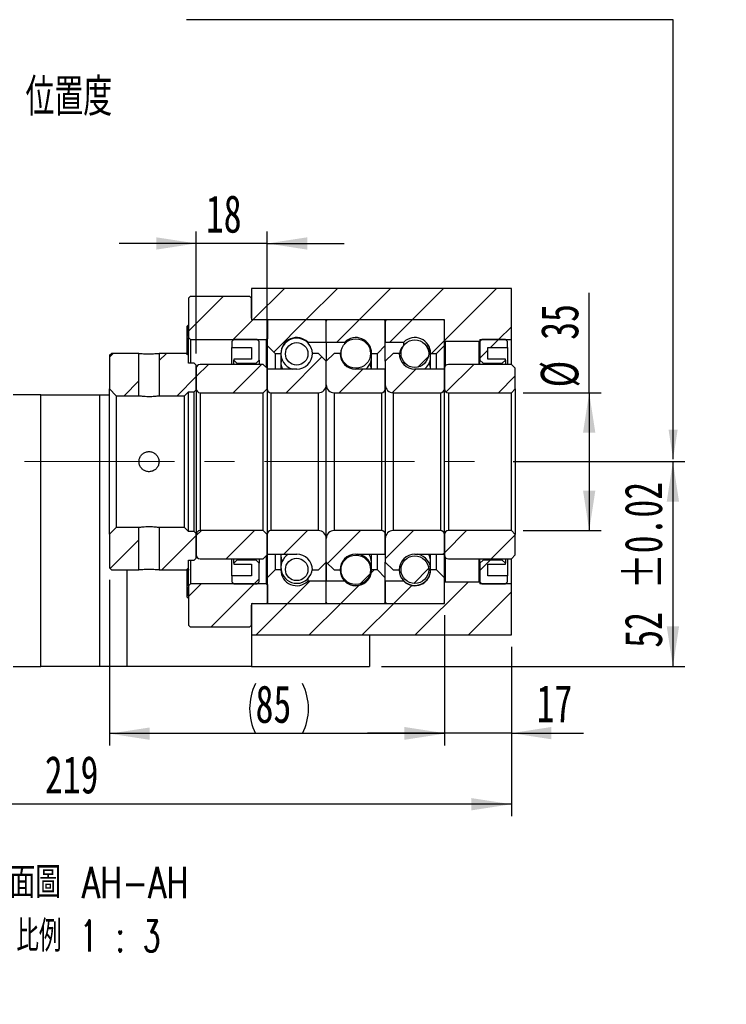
# Paper-space layout 'MBCK35-H' of a CAD drawing. Header units: millimetres. Extents: x 21 to 284, y 7 to 205.
# Tile 5 of 6: x 225 to 284, y 7 to 90. Entities that reach past the tile are written whole.
import ezdxf

# ---------------------------------------------------------------- set-up
doc = ezdxf.new("R2010")
doc.units = ezdxf.units.MM
doc.linetypes.add('CENTERX2', pattern=[20.32, 12.7, -2.54, 2.54, -2.54])
doc.layers.add('圖層0', color=7, linetype='Continuous')
doc.styles.add('SLDTEXTSTYLE0', font='TXT', dxfattribs={"width": 0.7})
doc.styles.add('SLDTEXTSTYLE1', font='TXT', dxfattribs={"width": 0.7, "bigfont": 'bigfont'})
doc.styles.add('SLDTEXTSTYLE4', font='TXT', dxfattribs={"width": 0.75, "bigfont": 'bigfont'})
doc.styles.add('SLDTEXTSTYLE5', font='TXT', dxfattribs={"width": 0.65625, "bigfont": 'bigfont'})
doc.dimstyles.new('SLDDIMSTYLE3', dxfattribs={"dimtxt": 3.389974, "dimasz": 2.5, "dimexe": 0, "dimexo": 0.0625, "dimgap": 0.847493, "dimtad": 1, "dimlfac": 3, "dimrnd": 1e-09, "dimzin": 12, "dimdsep": 46, "dimtxsty": 'SLDTEXTSTYLE0', "dimsah": 1, "dimcen": 0.09, "dimadec": 0, "dimazin": 3, "dimtfac": 1, "dimtofl": 0, "dimtmove": 0, "dimatfit": 3, "dimfxl": 1, "dimfrac": 2, "dimtolj": 1, "dimtzin": 12, "dimarcsym": 0})
doc.dimstyles.new('SLDDIMSTYLE5', dxfattribs={"dimtxt": 3.389974, "dimasz": 2.5, "dimexe": 0, "dimexo": 0.0625, "dimgap": 0.847493, "dimtad": 1, "dimlfac": 3, "dimrnd": 1e-09, "dimzin": 12, "dimdsep": 46, "dimtxsty": 'SLDTEXTSTYLE0', "dimsah": 1, "dimcen": 0.09, "dimadec": 0, "dimazin": 3, "dimtol": 1, "dimtp": 0.02, "dimtm": 0.02, "dimtfac": 1, "dimtofl": 0, "dimtmove": 0, "dimatfit": 3, "dimfxl": 1, "dimfrac": 2, "dimtolj": 1, "dimarcsym": 0})
doc.dimstyles.new('SLDDIMSTYLE6', dxfattribs={"dimtxt": 3.389974, "dimasz": 2.5, "dimexe": 0, "dimexo": 0.0625, "dimgap": 0.847493, "dimtad": 1, "dimlfac": 3, "dimrnd": 1e-09, "dimzin": 12, "dimdsep": 46, "dimtxsty": 'SLDTEXTSTYLE0', "dimsah": 1, "dimcen": 0.09, "dimadec": 0, "dimazin": 3, "dimtfac": 1, "dimtmove": 0, "dimatfit": 0, "dimfxl": 1, "dimfrac": 2, "dimtolj": 1, "dimtzin": 12, "dimarcsym": 0})

# ---------------------------------------------------------------- blocks, each defined once
blk = doc.blocks.new('_D_32')
at = {"layer": '圖層0', "color": 7}
for p, q in [((272.88, 58.649), (272.88, 67.099)), ((267.294, 58.649), (273.88, 58.649)), ((272.88, 58.649), (272.88, 46.982)), ((267.294, 46.982), (273.88, 46.982))]:
    blk.add_line(p, q, dxfattribs=at)
for points in [[(272.88, 58.649), (272.358, 55.259), (273.401, 55.259)], [(272.88, 46.982), (273.401, 50.372), (272.358, 50.372)]]:
    blk.add_solid(points, dxfattribs=at)
at = {"layer": '圖層0', "color": 7, "char_height": 3.175, "attachment_point": 1, "rotation": 90, "style": 'SLDTEXTSTYLE0'}
for s, insert in [('35', (268.787, 63.125)), ('%%c', (268.787, 59.103))]:
    blk.add_mtext(s, dxfattribs=dict(at, insert=insert))
blk = doc.blocks.new('_D_33')
at = {"layer": '圖層0', "color": 7}
for p, q in [((266.458, 52.815), (280.965, 52.815)), ((279.965, 52.815), (279.965, 35.482)), ((255.294, 35.482), (280.965, 35.482))]:
    blk.add_line(p, q, dxfattribs=at)
for points in [[(279.965, 52.815), (279.443, 49.425), (280.486, 49.425)], [(279.965, 35.482), (280.486, 38.872), (279.443, 38.872)]]:
    blk.add_solid(points, dxfattribs=at)
at = {"layer": '圖層0', "color": 7, "char_height": 3.175, "attachment_point": 1, "rotation": 90, "style": 'SLDTEXTSTYLE0'}
for s, insert in [('±0.02', (275.872, 42.031)), ('52', (275.872, 37.064))]:
    blk.add_mtext(s, dxfattribs=dict(at, insert=insert))
blk = doc.blocks.new('_D_34')
at = {"layer": '圖層0', "color": 7}
for p, q in [((260.627, 39.815), (260.627, 28.839)), ((266.294, 37.149), (266.294, 28.839)), ((260.627, 29.839), (254.108, 29.839)), ((266.294, 29.839), (260.627, 29.839)), ((266.294, 29.839), (272.402, 29.839))]:
    blk.add_line(p, q, dxfattribs=at)
for points in [[(260.627, 29.839), (257.238, 30.361), (257.238, 29.318)], [(266.294, 29.839), (269.684, 29.318), (269.684, 30.361)]]:
    blk.add_solid(points, dxfattribs=at)
at = {"layer": '圖層0', "color": 7, "insert": (268.427, 33.932), "char_height": 3.175, "attachment_point": 1, "style": 'SLDTEXTSTYLE0'}
blk.add_mtext('17', dxfattribs=at)
blk = doc.blocks.new('_D_35')
at = {"layer": '圖層0', "color": 7}
for p, q in [((232.294, 42.815), (232.294, 28.796)), ((260.627, 39.815), (260.627, 28.796)), ((260.627, 29.796), (232.294, 29.796))]:
    blk.add_line(p, q, dxfattribs=at)
for centre, start, end in [((248.88, 31.913), 153.43495, 206.56505), ((244.388, 31.913), 333.43495, 26.56505)]:
    blk.add_arc(centre, 4.733, start, end, dxfattribs=at)
for points in [[(232.294, 29.796), (235.684, 29.275), (235.684, 30.318)], [(260.627, 29.796), (257.238, 30.318), (257.238, 29.275)]]:
    blk.add_solid(points, dxfattribs=at)
at = {"layer": '圖層0', "color": 7, "insert": (244.647, 33.889), "char_height": 3.175, "attachment_point": 1, "style": 'SLDTEXTSTYLE0'}
blk.add_mtext('85', dxfattribs=at)
blk = doc.blocks.new('_D_36')
at = {"layer": '圖層0', "color": 7}
for p, q in [((266.294, 37.149), (266.294, 22.823)), ((266.294, 23.823), (193.294, 23.823))]:
    blk.add_line(p, q, dxfattribs=at)
for points in [[(193.294, 23.823), (196.684, 23.301), (196.684, 24.344)], [(266.294, 23.823), (262.904, 24.344), (262.904, 23.301)]]:
    blk.add_solid(points, dxfattribs=at)
at = {"layer": '圖層0', "color": 7, "insert": (226.813, 27.916), "char_height": 3.175, "attachment_point": 1, "style": 'SLDTEXTSTYLE0'}
blk.add_mtext('219', dxfattribs=at)
blk = doc.blocks.new('_D_39')
at = {"layer": '圖層0', "color": 7}
for p, q in [((239.627, 61.982), (239.627, 72.281)), ((245.627, 61.715), (245.627, 72.281)), ((239.627, 71.281), (233.108, 71.281)), ((245.627, 71.281), (239.627, 71.281)), ((245.627, 71.281), (252.147, 71.281))]:
    blk.add_line(p, q, dxfattribs=at)
for points in [[(239.627, 71.281), (236.238, 71.802), (236.238, 70.759)], [(245.627, 71.281), (249.017, 70.759), (249.017, 71.802)]]:
    blk.add_solid(points, dxfattribs=at)
at = {"layer": '圖層0', "color": 7, "insert": (240.439, 75.374), "char_height": 3.175, "attachment_point": 1, "style": 'SLDTEXTSTYLE0'}
blk.add_mtext('18', dxfattribs=at)
blk = doc.blocks.new('SW_NOTE_9')
at = {"layer": '圖層0', "color": 0, "char_height": 2.64583, "attachment_point": 2}
for s, insert, style in [('\\M+19655\\M+196CA\\M+19AA4 AH-AH', (11.079, 3.411), 'SLDTEXTSTYLE4'), ('\\M+194E4\\M+197E1 1 : 3', (11.271, -1.117), 'SLDTEXTSTYLE5')]:
    blk.add_mtext(s, dxfattribs=dict(at, insert=insert, style=style))

psp = doc.layouts.new('MBCK35-H')

# ---------------------------------------------------------------- hatches: boundary and pattern name
at = {"linetype": 'Continuous', "lineweight": 18}
h = psp.add_hatch(dxfattribs=at)
h.set_pattern_fill('ANSI31', style=0)
h.paths.add_polyline_path([(234.7775, 58.3987), (234.7775, 61.9821), (232.4608, 61.9821), (232.2942, 61.8154), (232.2942, 58.9654), (232.8608, 58.3987)], flags=0)
h = psp.add_hatch(dxfattribs=at)
h.set_pattern_fill('ANSI31', style=0)
h.paths.add_polyline_path([(239.4608, 61.1487), (238.9608, 61.1487), (238.9608, 61.8154), (238.7942, 61.9821), (236.4775, 61.9821), (236.4775, 58.3987), (238.6275, 58.3987), (238.9608, 58.7321), (239.4608, 58.7321), (239.6275, 58.8987), (239.6275, 60.982)], flags=0)
h = psp.add_hatch(dxfattribs=at)
h.set_pattern_fill('ANSI31', style=0)
h.paths.add_polyline_path([(232.2942, 43.8154), (232.4608, 43.6487), (234.7775, 43.6487), (234.7775, 47.2321), (232.8608, 47.2321), (232.2942, 46.6654)], flags=0)
h = psp.add_hatch(dxfattribs=at)
h.set_pattern_fill('ANSI31', style=0)
h.paths.add_polyline_path([(238.9608, 43.8154), (238.9608, 44.4821), (239.4608, 44.4821), (239.6275, 44.6487), (239.6275, 46.7321), (239.4608, 46.8987), (238.9608, 46.8987), (238.6275, 47.2321), (236.4775, 47.2321), (236.4775, 43.6487), (238.7942, 43.6487)], flags=0)
at = {"layer": '圖層0', "linetype": 'Continuous', "lineweight": 18}
h = psp.add_hatch(dxfattribs=at)
h.set_pattern_fill('ANSI31', color=256, style=0)
edge = h.paths.add_edge_path(flags=0)
edge.add_line((239.1275, 66.8154), (238.9608, 66.6487))
edge.add_line((238.9608, 66.6487), (238.9608, 63.3154))
edge.add_line((238.9608, 63.3154), (239.1275, 63.1487))
edge.add_line((239.1275, 63.1487), (245.5775, 63.1487))
edge.add_line((245.5775, 63.1487), (245.6775, 63.2487))
edge.add_line((245.6775, 63.2487), (245.6775, 64.7154))
edge.add_line((245.6775, 64.7154), (245.5775, 64.8154))
edge.add_line((245.5775, 64.8154), (244.4275, 64.8154))
edge.add_arc((244.4275, 64.9487), 0.1333, 180, 270, ccw=False)
edge.add_line((244.2942, 64.9487), (244.2942, 66.6487))
edge.add_line((244.2942, 66.6487), (244.1275, 66.8154))
edge.add_line((244.1275, 66.8154), (239.1275, 66.8154))
h = psp.add_hatch(dxfattribs=at)
h.set_pattern_fill('ANSI31', color=256, style=0)
h.paths.add_polyline_path([(266.2942, 63.1487), (266.2942, 67.4821), (244.2942, 67.4821), (244.2942, 64.8154), (260.6275, 64.8154), (260.6275, 63.0487), (260.6942, 62.9821), (263.5608, 62.9821), (263.6275, 63.0487), (263.6275, 63.1487)], flags=0)
h = psp.add_hatch(dxfattribs=at)
h.set_pattern_fill('ANSI31', color=256, style=0)
edge = h.paths.add_edge_path(flags=0)
edge.add_line((250.5275, 64.8154), (245.7275, 64.8154))
edge.add_arc((245.7275, 64.7154), 0.1, 90, 180)
edge.add_line((245.6275, 64.7154), (245.6275, 62.6487))
edge.add_line((245.6275, 62.6487), (246.2942, 61.9821))
edge.add_line((246.2942, 61.9821), (246.7942, 61.9821))
edge.add_arc((248.1275, 61.9821), 1.3333, 45.438688, 180, ccw=False)
edge.add_line((249.0631, 62.9321), (250.6275, 62.9321))
edge.add_line((250.6275, 62.9321), (250.6275, 64.7154))
edge.add_arc((250.5275, 64.7154), 0.1, 0, 90)
h = psp.add_hatch(dxfattribs=at)
h.set_pattern_fill('ANSI31', color=256, style=0)
edge = h.paths.add_edge_path(flags=0)
edge.add_line((255.6275, 62.6487), (255.6275, 64.7154))
edge.add_arc((255.5275, 64.7154), 0.1, 0, 90)
edge.add_line((255.5275, 64.8154), (250.7275, 64.8154))
edge.add_arc((250.7275, 64.7154), 0.1, 90, 180)
edge.add_line((250.6275, 64.7154), (250.6275, 62.9321))
edge.add_line((250.6275, 62.9321), (252.1919, 62.9321))
edge.add_arc((253.1275, 61.9821), 1.3333, 0, 134.561312, ccw=False)
edge.add_line((254.4608, 61.9821), (254.9608, 61.9821))
edge.add_line((254.9608, 61.9821), (255.6275, 62.6487))
h = psp.add_hatch(dxfattribs=at)
h.set_pattern_fill('ANSI31', color=256, style=0)
edge = h.paths.add_edge_path(flags=0)
edge.add_line((260.6275, 62.6487), (260.6275, 64.7154))
edge.add_arc((260.5275, 64.7154), 0.1, 0, 90)
edge.add_line((260.5275, 64.8154), (255.7275, 64.8154))
edge.add_arc((255.7275, 64.7154), 0.1, 90, 180)
edge.add_line((255.6275, 64.7154), (255.6275, 62.9321))
edge.add_line((255.6275, 62.9321), (257.1919, 62.9321))
edge.add_arc((258.1275, 61.9821), 1.3333, 0, 134.561312, ccw=False)
edge.add_line((259.4608, 61.9821), (259.9608, 61.9821))
edge.add_line((259.9608, 61.9821), (260.6275, 62.6487))
h = psp.add_hatch(dxfattribs=at)
h.set_pattern_fill('ANSI31', color=256, style=0)
h.paths.add_polyline_path([(244.2942, 62.482), (244.2942, 61.4821), (242.7942, 61.4821), (242.7942, 61.4154), (243.0608, 61.1487), (244.6942, 61.1487), (244.9608, 61.4154), (244.9608, 62.9821), (244.7942, 63.1487), (242.7942, 63.1487), (242.6275, 62.9821), (242.6275, 62.482)], flags=0)
h = psp.add_hatch(dxfattribs=at)
h.set_pattern_fill('ANSI31', color=256, style=0)
edge = h.paths.add_edge_path(flags=0)
edge.add_arc((248.1275, 61.9345), 0.953, 0, 360)
h = psp.add_hatch(dxfattribs=at)
h.set_pattern_fill('ANSI31', color=256, style=0)
edge = h.paths.add_edge_path(flags=0)
edge.add_arc((253.1275, 61.9701), 1.2482, 0, 360)
h = psp.add_hatch(dxfattribs=at)
h.set_pattern_fill('ANSI31', color=256, style=0)
edge = h.paths.add_edge_path(flags=0)
edge.add_arc((258.1275, 61.9597), 1.1697, 0, 360)
h = psp.add_hatch(dxfattribs=at)
h.set_pattern_fill('ANSI31', color=256, style=0)
h.paths.add_polyline_path([(265.7942, 61.4154), (265.7942, 61.4821), (264.2942, 61.4821), (264.2942, 62.482), (265.9608, 62.482), (265.9608, 62.9821), (265.7942, 63.1487), (263.7942, 63.1487), (263.6275, 62.9821), (263.6275, 61.4154), (263.8942, 61.1487), (265.5275, 61.1487)], flags=0)
h = psp.add_hatch(dxfattribs=at)
h.set_pattern_fill('ANSI31', color=256, style=0)
edge = h.paths.add_edge_path(flags=0)
edge.add_line((250.6275, 59.3154), (250.6275, 61.3154))
edge.add_line((250.6275, 61.3154), (249.9608, 61.9821))
edge.add_line((249.9608, 61.9821), (249.4608, 61.9821))
edge.add_arc((248.1275, 61.9821), 1.3333, 270, 360, ccw=False)
edge.add_line((248.1275, 60.6487), (245.6275, 60.6487))
edge.add_line((245.6275, 60.6487), (245.6275, 58.9821))
edge.add_arc((245.9608, 58.9821), 0.3333, 180, 270)
edge.add_line((245.9608, 58.6487), (249.9608, 58.6487))
edge.add_arc((249.9608, 59.3154), 0.6667, 270, 360)
h = psp.add_hatch(dxfattribs=at)
h.set_pattern_fill('ANSI31', color=256, style=0)
edge = h.paths.add_edge_path(flags=0)
edge.add_line((251.7942, 61.9821), (251.2942, 61.9821))
edge.add_line((251.2942, 61.9821), (250.6275, 61.3154))
edge.add_line((250.6275, 61.3154), (250.6275, 59.3154))
edge.add_arc((251.2942, 59.3154), 0.6667, 180, 270)
edge.add_line((251.2942, 58.6487), (255.2942, 58.6487))
edge.add_arc((255.2942, 58.9821), 0.3333, 270, 360)
edge.add_line((255.6275, 58.9821), (255.6275, 60.6487))
edge.add_line((255.6275, 60.6487), (253.1275, 60.6487))
edge.add_arc((253.1275, 61.9821), 1.3333, 180, 270, ccw=False)
h = psp.add_hatch(dxfattribs=at)
h.set_pattern_fill('ANSI31', color=256, style=0)
edge = h.paths.add_edge_path(flags=0)
edge.add_line((256.7942, 61.9821), (256.2942, 61.9821))
edge.add_line((256.2942, 61.9821), (255.6275, 61.3154))
edge.add_line((255.6275, 61.3154), (255.6275, 59.3154))
edge.add_arc((256.2942, 59.3154), 0.6667, 180, 270)
edge.add_line((256.2942, 58.6487), (260.2942, 58.6487))
edge.add_arc((260.2942, 58.9821), 0.3333, 270, 360)
edge.add_line((260.6275, 58.9821), (260.6275, 60.6487))
edge.add_line((260.6275, 60.6487), (258.1275, 60.6487))
edge.add_arc((258.1275, 61.9821), 1.3333, 180, 270, ccw=False)
h = psp.add_hatch(dxfattribs=at)
h.set_pattern_fill('ANSI31', color=256, style=0)
edge = h.paths.add_edge_path(flags=0)
edge.add_line((245.2942, 58.6487), (245.6275, 58.9821))
edge.add_line((245.6275, 58.9821), (245.6275, 60.7154))
edge.add_line((245.6275, 60.7154), (245.2942, 61.0487))
edge.add_line((245.2942, 61.0487), (239.9608, 61.0487))
edge.add_arc((239.9608, 60.7154), 0.3333, 90, 180)
edge.add_line((239.6275, 60.7154), (239.6275, 58.9821))
edge.add_arc((239.9608, 58.9821), 0.3333, 180, 270)
edge.add_line((239.9608, 58.6487), (245.2942, 58.6487))
h = psp.add_hatch(dxfattribs=at)
h.set_pattern_fill('ANSI31', color=256, style=0)
edge = h.paths.add_edge_path(flags=0)
edge.add_line((266.2942, 58.6487), (266.6275, 58.9821))
edge.add_line((266.6275, 58.9821), (266.6275, 60.7154))
edge.add_line((266.6275, 60.7154), (266.2942, 61.0487))
edge.add_line((266.2942, 61.0487), (260.9608, 61.0487))
edge.add_arc((260.9608, 60.7154), 0.3333, 90, 180)
edge.add_line((260.6275, 60.7154), (260.6275, 58.9821))
edge.add_arc((260.9608, 58.9821), 0.3333, 180, 270)
edge.add_line((260.9608, 58.6487), (266.2942, 58.6487))
h = psp.add_hatch(dxfattribs=at)
h.set_pattern_fill('ANSI31', color=256, style=0)
edge = h.paths.add_edge_path(flags=0)
edge.add_line((245.6275, 46.6487), (245.2942, 46.9821))
edge.add_line((245.2942, 46.9821), (239.9608, 46.9821))
edge.add_arc((239.9608, 46.6487), 0.3333, 90, 180)
edge.add_line((239.6275, 46.6487), (239.6275, 44.9154))
edge.add_arc((239.9608, 44.9154), 0.3333, 180, 270)
edge.add_line((239.9608, 44.5821), (245.2942, 44.5821))
edge.add_line((245.2942, 44.5821), (245.6275, 44.9154))
edge.add_line((245.6275, 44.9154), (245.6275, 46.6487))
h = psp.add_hatch(dxfattribs=at)
h.set_pattern_fill('ANSI31', color=256, style=0)
edge = h.paths.add_edge_path(flags=0)
edge.add_line((249.4608, 43.6487), (249.9608, 43.6487))
edge.add_line((249.9608, 43.6487), (250.6275, 44.3154))
edge.add_line((250.6275, 44.3154), (250.6275, 46.3154))
edge.add_arc((249.9608, 46.3154), 0.6667, 0, 90)
edge.add_line((249.9608, 46.9821), (245.9608, 46.9821))
edge.add_arc((245.9608, 46.6487), 0.3333, 90, 180)
edge.add_line((245.6275, 46.6487), (245.6275, 44.9821))
edge.add_line((245.6275, 44.9821), (248.1275, 44.9821))
edge.add_arc((248.1275, 43.6487), 1.3333, 0, 90, ccw=False)
h = psp.add_hatch(dxfattribs=at)
h.set_pattern_fill('ANSI31', color=256, style=0)
edge = h.paths.add_edge_path(flags=0)
edge.add_line((250.6275, 46.3154), (250.6275, 44.3154))
edge.add_line((250.6275, 44.3154), (251.2942, 43.6487))
edge.add_line((251.2942, 43.6487), (251.7942, 43.6487))
edge.add_arc((253.1275, 43.6487), 1.3333, 90, 180, ccw=False)
edge.add_line((253.1275, 44.9821), (255.6275, 44.9821))
edge.add_line((255.6275, 44.9821), (255.6275, 46.6487))
edge.add_arc((255.2942, 46.6487), 0.3333, 0, 90)
edge.add_line((255.2942, 46.9821), (251.2942, 46.9821))
edge.add_arc((251.2942, 46.3154), 0.6667, 90, 180)
h = psp.add_hatch(dxfattribs=at)
h.set_pattern_fill('ANSI31', color=256, style=0)
edge = h.paths.add_edge_path(flags=0)
edge.add_line((255.6275, 46.3154), (255.6275, 44.3154))
edge.add_line((255.6275, 44.3154), (256.2942, 43.6487))
edge.add_line((256.2942, 43.6487), (256.7942, 43.6487))
edge.add_arc((258.1275, 43.6487), 1.3333, 90, 180, ccw=False)
edge.add_line((258.1275, 44.9821), (260.6275, 44.9821))
edge.add_line((260.6275, 44.9821), (260.6275, 46.6487))
edge.add_arc((260.2942, 46.6487), 0.3333, 0, 90)
edge.add_line((260.2942, 46.9821), (256.2942, 46.9821))
edge.add_arc((256.2942, 46.3154), 0.6667, 90, 180)
h = psp.add_hatch(dxfattribs=at)
h.set_pattern_fill('ANSI31', color=256, style=0)
edge = h.paths.add_edge_path(flags=0)
edge.add_line((266.6275, 46.6487), (266.2942, 46.9821))
edge.add_line((266.2942, 46.9821), (260.9608, 46.9821))
edge.add_arc((260.9608, 46.6487), 0.3333, 90, 180)
edge.add_line((260.6275, 46.6487), (260.6275, 44.9154))
edge.add_arc((260.9608, 44.9154), 0.3333, 180, 270)
edge.add_line((260.9608, 44.5821), (266.2942, 44.5821))
edge.add_line((266.2942, 44.5821), (266.6275, 44.9154))
edge.add_line((266.6275, 44.9154), (266.6275, 46.6487))
h = psp.add_hatch(dxfattribs=at)
h.set_pattern_fill('ANSI31', color=256, style=0)
h.paths.add_polyline_path([(242.7942, 44.2154), (242.7942, 44.1487), (244.2942, 44.1487), (244.2942, 43.1487), (242.6275, 43.1487), (242.6275, 42.6487), (242.7942, 42.4821), (244.7942, 42.4821), (244.9608, 42.6487), (244.9608, 44.2154), (244.6942, 44.4821), (243.0608, 44.4821)], flags=0)
h = psp.add_hatch(dxfattribs=at)
h.set_pattern_fill('ANSI31', color=256, style=0)
edge = h.paths.add_edge_path(flags=0)
edge.add_arc((248.1275, 43.6963), 0.953, 0, 360)
h = psp.add_hatch(dxfattribs=at)
h.set_pattern_fill('ANSI31', color=256, style=0)
edge = h.paths.add_edge_path(flags=0)
edge.add_arc((253.1275, 43.6607), 1.2482, 0, 360)
h = psp.add_hatch(dxfattribs=at)
h.set_pattern_fill('ANSI31', color=256, style=0)
edge = h.paths.add_edge_path(flags=0)
edge.add_arc((258.1275, 43.6711), 1.1697, 0, 360)
h = psp.add_hatch(dxfattribs=at)
h.set_pattern_fill('ANSI31', color=256, style=0)
h.paths.add_polyline_path([(264.2942, 43.1487), (264.2942, 44.1487), (265.7942, 44.1487), (265.7942, 44.2154), (265.5275, 44.4821), (263.8942, 44.4821), (263.6275, 44.2154), (263.6275, 42.6487), (263.7942, 42.4821), (265.7942, 42.4821), (265.9608, 42.6487), (265.9608, 43.1487)], flags=0)
h = psp.add_hatch(dxfattribs=at)
h.set_pattern_fill('ANSI31', color=256, style=0)
edge = h.paths.add_edge_path(flags=0)
edge.add_line((245.6275, 42.9821), (245.6275, 40.9154))
edge.add_arc((245.7275, 40.9154), 0.1, 180, 270)
edge.add_line((245.7275, 40.8154), (250.5275, 40.8154))
edge.add_arc((250.5275, 40.9154), 0.1, 270, 360)
edge.add_line((250.6275, 40.9154), (250.6275, 42.6987))
edge.add_line((250.6275, 42.6987), (249.0631, 42.6987))
edge.add_arc((248.1275, 43.6487), 1.3333, 180, 314.561312, ccw=False)
edge.add_line((246.7942, 43.6487), (246.2942, 43.6487))
edge.add_line((246.2942, 43.6487), (245.6275, 42.9821))
h = psp.add_hatch(dxfattribs=at)
h.set_pattern_fill('ANSI31', color=256, style=0)
edge = h.paths.add_edge_path(flags=0)
edge.add_line((250.7275, 40.8154), (255.5275, 40.8154))
edge.add_arc((255.5275, 40.9154), 0.1, 270, 360)
edge.add_line((255.6275, 40.9154), (255.6275, 42.9821))
edge.add_line((255.6275, 42.9821), (254.9608, 43.6487))
edge.add_line((254.9608, 43.6487), (254.4608, 43.6487))
edge.add_arc((253.1275, 43.6487), 1.3333, 225.438688, 360, ccw=False)
edge.add_line((252.1919, 42.6987), (250.6275, 42.6987))
edge.add_line((250.6275, 42.6987), (250.6275, 40.9154))
edge.add_arc((250.7275, 40.9154), 0.1, 180, 270)
h = psp.add_hatch(dxfattribs=at)
h.set_pattern_fill('ANSI31', color=256, style=0)
edge = h.paths.add_edge_path(flags=0)
edge.add_line((255.7275, 40.8154), (260.5275, 40.8154))
edge.add_arc((260.5275, 40.9154), 0.1, 270, 360)
edge.add_line((260.6275, 40.9154), (260.6275, 42.9821))
edge.add_line((260.6275, 42.9821), (259.9608, 43.6487))
edge.add_line((259.9608, 43.6487), (259.4608, 43.6487))
edge.add_arc((258.1275, 43.6487), 1.3333, 225.438688, 360, ccw=False)
edge.add_line((257.1919, 42.6987), (255.6275, 42.6987))
edge.add_line((255.6275, 42.6987), (255.6275, 40.9154))
edge.add_arc((255.7275, 40.9154), 0.1, 180, 270)
h = psp.add_hatch(dxfattribs=at)
h.set_pattern_fill('ANSI31', color=256, style=0)
h.paths.add_polyline_path([(244.2942, 40.8154), (244.2942, 38.1487), (266.2942, 38.1487), (266.2942, 42.4821), (263.6275, 42.4821), (263.6275, 42.5821), (263.5608, 42.6487), (260.6942, 42.6487), (260.6275, 42.5821), (260.6275, 40.8154)], flags=0)
h = psp.add_hatch(dxfattribs=at)
h.set_pattern_fill('ANSI31', color=256, style=0)
edge = h.paths.add_edge_path(flags=0)
edge.add_line((238.9608, 38.9821), (239.1275, 38.8154))
edge.add_line((239.1275, 38.8154), (244.1275, 38.8154))
edge.add_line((244.1275, 38.8154), (244.2942, 38.9821))
edge.add_line((244.2942, 38.9821), (244.2942, 40.6821))
edge.add_arc((244.4275, 40.6821), 0.1333, 90, 180, ccw=False)
edge.add_line((244.4275, 40.8154), (245.5775, 40.8154))
edge.add_line((245.5775, 40.8154), (245.6775, 40.9154))
edge.add_line((245.6775, 40.9154), (245.6775, 42.3821))
edge.add_line((245.6775, 42.3821), (245.5775, 42.4821))
edge.add_line((245.5775, 42.4821), (239.1275, 42.4821))
edge.add_line((239.1275, 42.4821), (238.9608, 42.3154))
edge.add_line((238.9608, 42.3154), (238.9608, 38.9821))

# ---------------------------------------------------------------- linework, layer by layer
at = {"color": 7, "linetype": 'Continuous', "lineweight": 25}
for p, q in [((238.9608, 66.6487), (239.1275, 66.8154)), ((239.1275, 66.8154), (244.1275, 66.8154)), ((244.1275, 66.8154), (244.2942, 66.6487)), ((244.2942, 67.4821), (244.2942, 64.8154)), ((266.2942, 67.4821), (244.2942, 67.4821)), ((266.2942, 63.1487), (266.2942, 67.4821)), ((238.9608, 66.6487), (238.9608, 63.3154)), ((244.2942, 64.9487), (244.2942, 66.6487)), ((238.9228, 64.3459), (238.8608, 64.2839)), ((238.8608, 64.0266), (238.8608, 64.2839)), ((238.9608, 64.3466), (238.9235, 64.3466)), ((260.6275, 64.8154), (244.2942, 64.8154)), ((245.5775, 64.8154), (244.4275, 64.8154)), ((245.5775, 64.8154), (245.6775, 64.7154)), ((245.6275, 64.7154), (245.6275, 62.6487)), ((245.6775, 63.2487), (245.6775, 64.7154)), ((250.5275, 64.8154), (245.7275, 64.8154)), ((250.6275, 62.9321), (250.6275, 64.7154)), ((255.5275, 64.8154), (250.7275, 64.8154)), ((255.6275, 64.7154), (255.6275, 62.9321)), ((255.6275, 62.6487), (255.6275, 64.7154)), ((260.5275, 64.8154), (255.7275, 64.8154)), ((260.6275, 63.0487), (260.6275, 64.8154)), ((260.6275, 62.6487), (260.6275, 64.7154)), ((238.8608, 61.9154), (238.8608, 64.0266)), ((239.1275, 63.1487), (238.9608, 63.3154)), ((238.9608, 61.8154), (238.9608, 63.3154)), ((239.1275, 63.1487), (245.5775, 63.1487)), ((239.1275, 63.1487), (239.1275, 61.1487)), ((242.6275, 62.9821), (242.7942, 63.1487)), ((242.6275, 62.9821), (242.6275, 62.482)), ((244.7942, 63.1487), (242.7942, 63.1487)), ((244.7942, 63.1487), (244.9608, 62.9821)), ((244.9608, 61.4154), (244.9608, 62.9821)), ((245.6775, 63.2487), (245.5775, 63.1487)), ((245.5775, 60.7654), (245.5775, 63.1487)), ((245.6275, 62.6487), (246.2942, 61.9821)), ((245.6275, 62.6487), (245.6275, 60.7154)), ((249.0631, 62.9321), (249.0631, 62.8845)), ((249.0631, 62.9321), (250.6275, 62.9321)), ((250.6275, 62.9321), (250.6275, 61.3154)), ((250.6275, 62.9321), (252.1919, 62.9321)), ((252.1919, 62.7963), (252.1919, 62.9321)), ((254.9608, 61.9821), (255.6275, 62.6487)), ((255.6275, 62.9321), (257.1919, 62.9321)), ((255.6275, 61.3154), (255.6275, 62.6487)), ((257.1919, 62.6599), (257.1919, 62.9321)), ((259.9608, 61.9821), (260.6275, 62.6487)), ((260.6942, 62.9821), (260.6275, 63.0487)), ((260.6275, 60.7154), (260.6275, 62.6487)), ((263.5608, 62.9821), (260.6942, 62.9821)), ((260.6942, 62.9821), (260.6942, 60.9154)), ((263.6275, 63.0487), (263.5608, 62.9821)), ((263.5608, 61.0487), (263.5608, 62.9821)), ((263.6275, 62.9821), (263.7942, 63.1487)), ((263.6275, 63.1487), (266.2942, 63.1487)), ((263.6275, 63.1487), (263.6275, 63.0487)), ((263.6275, 63.0487), (263.6275, 62.9821)), ((263.6275, 62.9821), (263.6275, 61.4154)), ((265.7942, 63.1487), (263.7942, 63.1487)), ((265.7942, 63.1487), (265.9608, 62.9821)), ((265.9608, 62.482), (265.9608, 62.9821)), ((266.2942, 61.0487), (266.2942, 63.1487)), ((232.2942, 61.8154), (232.4608, 61.9821)), ((232.2942, 61.8154), (232.2942, 58.9654)), ((234.7775, 61.9821), (232.4608, 61.9821)), ((234.7775, 58.3987), (234.7775, 61.9821)), ((236.4775, 61.9821), (236.4775, 58.3987)), ((238.7942, 61.9821), (236.4775, 61.9821)), ((238.7942, 61.9821), (238.9608, 61.8154)), ((238.9608, 61.1487), (238.9608, 61.8154)), ((242.6275, 62.482), (244.2942, 62.482)), ((242.6275, 61.0487), (242.6275, 62.482)), ((244.2942, 62.482), (244.2942, 61.4821)), ((246.2942, 61.9821), (246.2942, 60.6487)), ((246.2942, 61.9821), (246.7942, 61.9821)), ((246.7942, 61.9821), (246.7942, 60.6487)), ((249.9608, 61.9821), (249.4608, 61.9821)), ((250.6275, 61.3154), (249.9608, 61.9821)), ((251.2942, 61.9821), (250.6275, 61.3154)), ((251.7942, 61.9821), (251.2942, 61.9821)), ((254.4608, 60.6487), (254.4608, 61.9821)), ((254.4608, 61.9821), (254.9608, 61.9821)), ((254.9608, 60.6487), (254.9608, 61.9821)), ((256.2942, 61.9821), (255.6275, 61.3154)), ((256.7942, 61.9821), (256.2942, 61.9821)), ((259.4608, 60.6487), (259.4608, 61.9821)), ((259.4608, 61.9821), (259.9608, 61.9821)), ((259.9608, 60.6487), (259.9608, 61.9821)), ((264.2942, 62.482), (265.9608, 62.482)), ((264.2942, 61.4821), (264.2942, 62.482)), ((265.9608, 62.482), (265.9608, 61.0487)), ((239.4608, 61.1487), (238.9608, 61.1487)), ((239.4608, 61.1487), (239.6275, 60.982)), ((239.6275, 58.8987), (239.6275, 60.982)), ((245.2942, 61.0487), (239.9608, 61.0487)), ((244.2942, 61.4821), (242.7942, 61.4821)), ((242.7942, 61.4821), (242.7942, 61.4154)), ((243.0608, 61.1487), (242.7942, 61.4154)), ((242.7942, 61.0487), (242.7942, 61.4154)), ((243.0608, 61.1487), (243.0608, 61.0487)), ((243.0608, 61.1487), (244.6942, 61.1487)), ((244.9608, 61.4154), (244.6942, 61.1487)), ((244.6942, 61.0487), (244.6942, 61.1487)), ((244.9608, 61.4154), (244.9608, 61.0487)), ((245.2942, 61.0487), (245.6275, 60.7154)), ((250.6275, 59.3154), (250.6275, 61.3154)), ((255.6275, 61.3154), (255.6275, 59.3154)), ((266.2942, 61.0487), (260.9608, 61.0487)), ((263.8942, 61.1487), (263.6275, 61.4154)), ((263.6275, 61.0487), (263.6275, 61.4154)), ((263.8942, 61.1487), (263.8942, 61.0487)), ((263.8942, 61.1487), (265.5275, 61.1487)), ((265.7942, 61.4821), (264.2942, 61.4821)), ((265.7942, 61.4154), (265.5275, 61.1487)), ((265.5275, 61.0487), (265.5275, 61.1487)), ((265.7942, 61.4154), (265.7942, 61.4821)), ((265.7942, 61.4154), (265.7942, 61.0487)), ((266.2942, 61.0487), (266.6275, 60.7154)), ((239.6275, 60.7154), (239.6275, 58.9821)), ((245.6275, 58.9821), (245.6275, 60.7154)), ((248.1275, 60.6487), (245.6275, 60.6487)), ((245.6275, 60.6487), (245.6275, 58.9821)), ((255.6275, 60.6487), (253.1275, 60.6487)), ((255.6275, 58.9821), (255.6275, 60.6487)), ((260.6275, 60.6487), (258.1275, 60.6487)), ((260.6275, 60.7154), (260.6275, 58.9821)), ((260.6275, 58.9821), (260.6275, 60.6487)), ((266.6275, 58.9821), (266.6275, 60.7154)), ((250.6275, 46.3154), (250.6275, 59.3154)), ((226.4608, 58.4821), (224.1275, 58.4821)), ((226.4608, 35.482), (226.4608, 58.4821)), ((226.4608, 58.4821), (231.4608, 58.4821)), ((231.4608, 35.482), (231.4608, 58.4821)), ((231.4608, 58.4821), (232.2942, 58.4821)), ((232.8608, 58.3987), (232.2942, 58.9654)), ((232.2942, 46.6654), (232.2942, 58.9654)), ((232.8608, 58.3987), (232.8608, 47.2321)), ((232.8608, 58.3987), (234.7775, 58.3987)), ((236.4775, 58.3987), (238.6275, 58.3987)), ((238.9608, 58.7321), (238.6275, 58.3987)), ((238.6275, 47.2321), (238.6275, 58.3987)), ((238.9608, 58.7321), (239.4608, 58.7321)), ((238.9608, 46.8987), (238.9608, 58.7321)), ((239.6275, 58.8987), (239.4608, 58.7321)), ((239.4608, 46.8987), (239.4608, 58.7321)), ((239.6275, 58.8987), (239.6275, 46.7321)), ((239.9608, 58.6487), (239.9608, 46.9821)), ((239.9608, 58.6487), (245.2942, 58.6487)), ((245.6275, 58.9821), (245.2942, 58.6487)), ((245.2942, 46.9821), (245.2942, 58.6487)), ((245.6275, 58.9821), (245.6275, 46.6487)), ((245.9608, 46.9821), (245.9608, 58.6487)), ((245.9608, 58.6487), (249.9608, 58.6487)), ((249.9608, 46.9821), (249.9608, 58.6487)), ((251.2942, 58.6487), (251.2942, 46.9821)), ((251.2942, 58.6487), (255.2942, 58.6487)), ((255.2942, 58.6487), (255.2942, 46.9821)), ((255.6275, 58.9821), (255.6275, 46.6487)), ((256.2942, 58.6487), (256.2942, 46.9821)), ((256.2942, 58.6487), (260.2942, 58.6487)), ((260.2942, 58.6487), (260.2942, 46.9821)), ((260.6275, 46.6487), (260.6275, 58.9821)), ((260.9608, 58.6487), (260.9608, 46.9821)), ((260.9608, 58.6487), (266.2942, 58.6487)), ((266.6275, 58.9821), (266.2942, 58.6487)), ((266.2942, 46.9821), (266.2942, 58.6487)), ((266.6275, 58.9821), (266.6275, 46.6487)), ((232.2942, 46.6654), (232.8608, 47.2321)), ((232.2942, 46.6654), (232.2942, 43.8154)), ((234.7775, 47.2321), (232.8608, 47.2321)), ((234.7775, 43.6487), (234.7775, 47.2321)), ((238.6275, 47.2321), (236.4775, 47.2321)), ((236.4775, 47.2321), (236.4775, 43.6487)), ((238.6275, 47.2321), (238.9608, 46.8987)), ((239.4608, 46.8987), (238.9608, 46.8987)), ((239.4608, 46.8987), (239.6275, 46.7321)), ((239.6275, 44.6487), (239.6275, 46.7321)), ((245.2942, 46.9821), (239.9608, 46.9821)), ((245.2942, 46.9821), (245.6275, 46.6487)), ((249.9608, 46.9821), (245.9608, 46.9821)), ((255.2942, 46.9821), (251.2942, 46.9821)), ((260.2942, 46.9821), (256.2942, 46.9821)), ((266.2942, 46.9821), (260.9608, 46.9821)), ((266.2942, 46.9821), (266.6275, 46.6487)), ((239.6275, 46.6487), (239.6275, 44.9154)), ((245.6275, 44.9154), (245.6275, 46.6487)), ((245.6275, 46.6487), (245.6275, 44.9821)), ((250.6275, 44.3154), (250.6275, 46.3154)), ((255.6275, 44.9821), (255.6275, 46.6487)), ((255.6275, 46.3154), (255.6275, 44.3154)), ((260.6275, 46.6487), (260.6275, 44.9154)), ((260.6275, 44.9821), (260.6275, 46.6487)), ((266.6275, 44.9154), (266.6275, 46.6487)), ((238.9608, 44.4821), (239.4608, 44.4821)), ((238.9608, 43.8154), (238.9608, 44.4821)), ((239.1275, 44.4821), (239.1275, 42.4821)), ((239.6275, 44.6487), (239.4608, 44.4821)), ((239.9608, 44.582), (245.2942, 44.582)), ((242.6275, 43.1487), (242.6275, 44.582)), ((242.7942, 44.2154), (242.7942, 44.582)), ((242.7942, 44.2154), (243.0608, 44.4821)), ((242.7942, 44.2154), (242.7942, 44.1487)), ((243.0608, 44.582), (243.0608, 44.4821)), ((244.6942, 44.4821), (243.0608, 44.4821)), ((244.6942, 44.4821), (244.6942, 44.582)), ((244.6942, 44.4821), (244.9608, 44.2154)), ((244.9608, 44.582), (244.9608, 44.2154)), ((244.9608, 42.6487), (244.9608, 44.2154)), ((245.6275, 44.9154), (245.2942, 44.582)), ((245.5775, 42.4821), (245.5775, 44.8654)), ((245.6275, 44.9821), (248.1275, 44.9821)), ((245.6275, 44.9154), (245.6275, 42.9821)), ((246.2942, 44.9821), (246.2942, 43.6487)), ((246.7942, 44.9821), (246.7942, 43.6487)), ((249.9608, 43.6487), (250.6275, 44.3154)), ((250.6275, 44.3316), (250.6275, 42.6987)), ((250.6275, 44.3154), (251.2942, 43.6487)), ((250.6275, 42.6987), (250.6275, 44.3066)), ((253.1275, 44.9821), (255.6275, 44.9821)), ((254.4608, 43.6487), (254.4608, 44.9821)), ((254.9608, 43.6487), (254.9608, 44.9821)), ((255.6275, 44.3154), (256.2942, 43.6487)), ((255.6275, 42.9821), (255.6275, 44.3154)), ((258.1275, 44.9821), (260.6275, 44.9821)), ((259.4608, 43.6487), (259.4608, 44.9821)), ((259.9608, 43.6487), (259.9608, 44.9821)), ((260.6275, 42.9821), (260.6275, 44.9154)), ((260.6942, 44.7154), (260.6942, 42.6487)), ((260.9608, 44.582), (266.2942, 44.582)), ((263.5608, 42.6487), (263.5608, 44.582)), ((263.6275, 44.2154), (263.6275, 44.582)), ((263.6275, 44.2154), (263.8942, 44.4821)), ((263.6275, 44.2154), (263.6275, 42.6487)), ((263.8942, 44.582), (263.8942, 44.4821)), ((265.5275, 44.4821), (263.8942, 44.4821)), ((265.5275, 44.4821), (265.5275, 44.582)), ((265.5275, 44.4821), (265.7942, 44.2154)), ((265.7942, 44.582), (265.7942, 44.2154)), ((265.7942, 44.1487), (265.7942, 44.2154)), ((265.9608, 44.582), (265.9608, 43.1487)), ((266.6275, 44.9154), (266.2942, 44.582)), ((266.2942, 42.4821), (266.2942, 44.582)), ((232.4608, 43.6487), (232.2942, 43.8154)), ((232.4608, 43.6487), (234.7775, 43.6487)), ((233.7942, 35.482), (233.7942, 43.6487)), ((236.4775, 43.6487), (238.7942, 43.6487)), ((238.9608, 43.8154), (238.7942, 43.6487)), ((238.8608, 42.0778), (238.8608, 43.7154)), ((238.9442, 43.8209), (238.9608, 43.6358)), ((238.9608, 42.3154), (238.9608, 43.8154)), ((242.7942, 44.1487), (244.2942, 44.1487)), ((244.2942, 44.1487), (244.2942, 43.1487)), ((246.2942, 43.6487), (245.6275, 42.9821)), ((246.7942, 43.6487), (246.2942, 43.6487)), ((249.4608, 43.6487), (249.9608, 43.6487)), ((251.2942, 43.6487), (251.7942, 43.6487)), ((254.9608, 43.6487), (254.4608, 43.6487)), ((255.6275, 42.9821), (254.9608, 43.6487)), ((256.2942, 43.6487), (256.7942, 43.6487)), ((259.9608, 43.6487), (259.4608, 43.6487)), ((260.6275, 42.9821), (259.9608, 43.6487)), ((264.2942, 44.1487), (265.7942, 44.1487)), ((264.2942, 43.1487), (264.2942, 44.1487)), ((244.2942, 43.1487), (242.6275, 43.1487)), ((242.6275, 43.1487), (242.6275, 42.6487)), ((242.7942, 42.4821), (242.6275, 42.6487)), ((244.9608, 42.6487), (244.7942, 42.4821)), ((245.6275, 42.9821), (245.6275, 40.9154)), ((249.0631, 42.9044), (249.0631, 42.6987)), ((250.6275, 42.6987), (249.0631, 42.6987)), ((250.6275, 40.9154), (250.6275, 42.6987)), ((252.1919, 42.6987), (250.6275, 42.6987)), ((252.1919, 42.6987), (252.1919, 42.7107)), ((255.6275, 40.9154), (255.6275, 42.9821)), ((257.1919, 42.6987), (255.6275, 42.6987)), ((255.6275, 42.6987), (255.6275, 40.9154)), ((257.1919, 42.6987), (257.1919, 42.7211)), ((260.6275, 40.9154), (260.6275, 42.9821)), ((260.6275, 42.5821), (260.6942, 42.6487)), ((260.6275, 40.8154), (260.6275, 42.5821)), ((260.6942, 42.6487), (263.5608, 42.6487)), ((263.5608, 42.6487), (263.6275, 42.5821)), ((263.7942, 42.4821), (263.6275, 42.6487)), ((263.6275, 42.6487), (263.6275, 42.5821)), ((263.6275, 42.5821), (263.6275, 42.4821)), ((265.9608, 43.1487), (264.2942, 43.1487)), ((265.9608, 42.6487), (265.7942, 42.4821)), ((265.9608, 42.6487), (265.9608, 43.1487)), ((238.8608, 41.3469), (238.8608, 42.0778)), ((238.9608, 42.3154), (239.1275, 42.4821)), ((238.9608, 42.3154), (238.9608, 38.9821)), ((245.5775, 42.4821), (239.1275, 42.4821)), ((242.7942, 42.4821), (244.7942, 42.4821)), ((245.5775, 42.4821), (245.6775, 42.382)), ((245.6775, 40.9154), (245.6775, 42.382)), ((266.2942, 42.4821), (263.6275, 42.4821)), ((263.7942, 42.4821), (265.7942, 42.4821)), ((266.2942, 38.1487), (266.2942, 42.4821)), ((238.8608, 41.3469), (238.9608, 41.2469)), ((245.6775, 40.9154), (245.5775, 40.8154)), ((244.2942, 40.8154), (260.6275, 40.8154)), ((244.2942, 40.8154), (244.2942, 38.1487)), ((244.2942, 38.9821), (244.2942, 40.682)), ((244.4275, 40.8154), (245.5775, 40.8154)), ((245.7275, 40.8154), (250.5275, 40.8154)), ((250.7275, 40.8154), (255.5275, 40.8154)), ((255.7275, 40.8154), (260.5275, 40.8154)), ((239.1275, 38.8154), (238.9608, 38.9821)), ((244.1275, 38.8154), (239.1275, 38.8154)), ((244.2942, 38.9821), (244.1275, 38.8154)), ((244.2942, 38.1487), (266.2942, 38.1487)), ((244.2942, 38.1487), (244.2942, 35.482)), ((254.2942, 38.1487), (254.2942, 35.482)), ((224.1275, 35.482), (226.4608, 35.482)), ((231.4608, 35.482), (226.4608, 35.482)), ((233.7942, 35.482), (231.4608, 35.482)), ((244.2942, 35.482), (233.7942, 35.482)), ((244.2942, 35.482), (254.2942, 35.482))]:
    psp.add_line(p, q, dxfattribs=at)
for centre, radius in [((248.1275, 61.9345), 0.953), ((253.1275, 61.9701), 1.2482), ((258.1275, 61.9597), 1.1697), ((248.1275, 43.6963), 0.953), ((253.1275, 43.6607), 1.2482), ((258.1275, 43.6711), 1.1697)]:
    psp.add_circle(centre, radius, dxfattribs=at)
for centre, radius, start, end in [((244.4275, 64.9487), 0.1333, 180, 270), ((245.7275, 64.7154), 0.1, 90, 180), ((250.5275, 64.7154), 0.1, 0, 90), ((250.7275, 64.7154), 0.1, 90, 180), ((255.5275, 64.7154), 0.1, 0, 90), ((255.7275, 64.7154), 0.1, 90, 180), ((260.5275, 64.7154), 0.1, 0, 90), ((248.1275, 61.9821), 1.3333, 45.438688, 180), ((248.1275, 61.9345), 1.3333, 1.021753, 254.651989), ((253.1275, 61.9821), 1.3333, 0, 134.561312), ((258.1275, 61.7099), 1.3333, 134.891232, 174.142047), ((258.1275, 61.9821), 1.3333, 0, 134.561312), ((258.1275, 61.7099), 1.3333, 307.262015, 45.108768), ((248.1275, 61.9821), 1.3333, 270, 0), ((253.1275, 61.9821), 1.3333, 180, 270), ((253.1275, 61.6669), 1.3333, 157.322911, 173.212058), ((253.1275, 61.6669), 1.3333, 310.216502, 22.677089), ((258.1275, 61.9821), 1.3333, 180, 270), ((239.9608, 60.7154), 0.3333, 90, 180), ((248.1275, 61.2), 1.3333, 164.012479, 204.423631), ((253.1275, 60.4972), 1.3333, 6.523811, 26.015425), ((258.1275, 60.5894), 1.3333, 2.548666, 24.845415), ((260.9608, 60.7154), 0.3333, 90, 180), ((249.9608, 59.3154), 0.6667, 270, 0), ((251.2942, 59.3154), 0.6667, 180, 270), ((256.2942, 59.3154), 0.6667, 180, 270), ((239.9608, 58.9821), 0.3333, 180, 270), ((245.9608, 58.9821), 0.3333, 180, 270), ((255.2942, 58.9821), 0.3333, 270, 0), ((260.2942, 58.9821), 0.3333, 270, 0), ((260.9608, 58.9821), 0.3333, 180, 270), ((239.9608, 46.6487), 0.3333, 90, 180), ((245.9608, 46.6487), 0.3333, 90, 180), ((249.9608, 46.3154), 0.6667, 0, 90), ((251.2942, 46.3154), 0.6667, 90, 180), ((255.2942, 46.6487), 0.3333, 360, 90), ((256.2942, 46.3154), 0.6667, 90, 180), ((260.2942, 46.6487), 0.3333, 360, 90), ((260.9608, 46.6487), 0.3333, 90, 180), ((239.9608, 44.9154), 0.3333, 180, 270), ((248.1275, 44.8898), 1.3333, 176.031142, 202.845523), ((248.1275, 43.8544), 1.3333, 122.251905, 270), ((248.1275, 43.6487), 1.3333, 0, 90), ((253.1275, 43.6607), 1.3333, 180.257733, 82.308428), ((253.1275, 43.6487), 1.3333, 90, 180), ((253.1275, 44.2536), 1.3333, 347.15292, 32.454567), ((258.1275, 43.6711), 1.3333, 180.493302, 79.491017), ((258.1275, 43.6487), 1.3333, 90, 180), ((258.1275, 44.3164), 1.3333, 345.995987, 29.950169), ((260.9608, 44.9154), 0.3333, 180, 270), ((248.1275, 43.6487), 1.3333, 180, 314.561312), ((248.1275, 43.8544), 1.3333, 270, 355.57553), ((253.1275, 43.6487), 1.3333, 225.438688, 0), ((258.1275, 43.6487), 1.3333, 225.438688, 0), ((245.7275, 40.9154), 0.1, 180, 270), ((250.5275, 40.9154), 0.1, 270, 0), ((250.7275, 40.9154), 0.1, 180, 270), ((255.5275, 40.9154), 0.1, 270, 0), ((255.7275, 40.9154), 0.1, 180, 270), ((260.5275, 40.9154), 0.1, 270, 0), ((244.4275, 40.682), 0.1333, 90, 180)]:
    psp.add_arc(centre, radius, start, end, dxfattribs=at)
for points, knots in [([(238.9235, 64.176), (238.9235, 64.2122), (238.9235, 64.2817), (238.9235, 64.3368), (238.9235, 64.3425), (238.9235, 64.3452)], [0, 0, 0, 0, 0.3604009, 0.6932793, 1, 1, 1, 1]), ([(238.9608, 63.4162), (238.9583, 63.4818), (238.953, 63.6204), (238.9445, 63.8107), (238.9366, 63.9683), (238.9298, 64.0909), (238.9256, 64.1475), (238.9235, 64.176)], [0, 0, 0, 0, 0.2034144, 0.4296131, 0.6623915, 0.8298604, 1, 1, 1, 1]), ([(238.9235, 64.176), (238.9312, 64.1005), (238.9433, 63.9825), (238.9562, 63.7949), (238.9608, 63.7273)], [0, 0, 0, 0, 0.6397331, 1, 1, 1, 1]), ([(234.7775, 61.9821), (234.7869, 61.9812), (234.8056, 61.9794), (234.9514, 61.967), (235.1665, 61.9531), (235.4356, 61.9431), (235.7257, 61.9416), (236.0043, 61.9491), (236.2408, 61.9624), (236.408, 61.9756), (236.4722, 61.9816), (236.4765, 61.982), (236.4775, 61.9821)], [0, 0, 0, 0, 0.1070584, 0.2141056, 0.3214393, 0.4289668, 0.536179, 0.6430619, 0.7501129, 0.8575671, 0.9650325, 1, 1, 1, 1]), ([(234.7775, 58.3987), (234.7868, 58.3973), (234.8054, 58.3944), (234.95, 58.3741), (235.1639, 58.3513), (235.4326, 58.3346), (235.7223, 58.3319), (235.9998, 58.3441), (236.2363, 58.3659), (236.4051, 58.3877), (236.4717, 58.3978), (236.4763, 58.3985), (236.4775, 58.3987)], [0, 0, 0, 0, 0.106529, 0.2130291, 0.3202875, 0.4280831, 0.5350403, 0.6410902, 0.7475797, 0.8551633, 0.9628015, 1, 1, 1, 1]), ([(234.7775, 52.8154), (234.7868, 52.7204), (234.8054, 52.5305), (234.95, 52.2773), (235.1639, 52.0834), (235.4326, 51.9713), (235.7223, 51.9545), (235.9999, 52.0336), (236.2362, 52.1992), (236.4057, 52.4346), (236.4878, 52.7137), (236.4729, 53.003), (236.3644, 53.2702), (236.1739, 53.4875), (235.921, 53.6305), (235.6349, 53.6815), (235.3495, 53.6355), (235.0953, 53.4988), (234.9008, 53.2855), (234.7935, 53.0445), (234.7821, 52.882), (234.7775, 52.8154)], [0, 0, 0, 0, 0.0532678, 0.1065211, 0.1601537, 0.2140548, 0.2675368, 0.320565, 0.3738131, 0.4276082, 0.4814307, 0.534723, 0.587755, 0.6411864, 0.6950722, 0.7487574, 0.8018868, 0.8549796, 0.9086033, 0.9625051, 1, 1, 1, 1]), ([(236.4775, 47.2321), (236.4735, 47.2327), (236.4633, 47.2342), (236.3635, 47.2489), (236.1742, 47.2716), (235.921, 47.2916), (235.6349, 47.2997), (235.3495, 47.2924), (235.0953, 47.2731), (234.9008, 47.2502), (234.7935, 47.2345), (234.7821, 47.2328), (234.7775, 47.2321)], [0, 0, 0, 0, 0.0697122, 0.1757459, 0.2825782, 0.3903189, 0.4976586, 0.6038869, 0.7100422, 0.8172589, 0.9250316, 1, 1, 1, 1]), ([(236.4775, 43.6487), (236.4732, 43.6491), (236.4624, 43.6501), (236.3589, 43.6594), (236.1663, 43.6733), (235.9112, 43.6852), (235.6244, 43.6898), (235.3385, 43.685), (235.0849, 43.673), (234.8933, 43.6591), (234.7919, 43.6501), (234.7816, 43.6491), (234.7775, 43.6487)], [0, 0, 0, 0, 0.0724196, 0.1792769, 0.2864455, 0.3939425, 0.5012701, 0.6081949, 0.7151101, 0.822424, 0.9299246, 1, 1, 1, 1]), ([(238.9608, 41.421), (238.9583, 41.4585), (238.953, 41.5379), (238.9445, 41.7009), (238.9366, 41.8765), (238.9298, 42.052), (238.9256, 42.1631), (238.9235, 42.2191)], [0, 0, 0, 0, 0.2034143, 0.4296138, 0.6623923, 0.8298608, 1, 1, 1, 1]), ([(238.9235, 42.2191), (238.9312, 42.087), (238.9433, 41.8805), (238.9562, 41.734), (238.9608, 41.6812)], [0, 0, 0, 0, 0.6397337, 1, 1, 1, 1])]:
    psp.add_open_spline(points, degree=3, knots=knots, dxfattribs=at)
at = {"layer": '圖層0', "color": 7}
for p, q in [((279.9964, 90.2183), (238.7901, 90.2183)), ((279.9811, 53.0306), (279.9964, 90.2183))]:
    psp.add_line(p, q, dxfattribs=at)
at = {"layer": '圖層0', "color": 7, "linetype": 'CENTERX2', "lineweight": 18}
psp.add_line((184.4449, 52.8154), (265.4577, 52.8154), dxfattribs=at)
at = {"layer": '圖層0', "color": 7}
psp.add_solid([(279.9811, 53.0306), (280.3668, 55.5304), (279.5975, 55.5307)], dxfattribs=at)

# ---------------------------------------------------------------- block references
at = {"layer": '圖層0'}
psp.add_blockref('SW_NOTE_9', (219.224, 15.111), dxfattribs=at)

# ---------------------------------------------------------------- texts
at = {"layer": '圖層0', "color": 7, "insert": (225.1773, 85.2628), "char_height": 3.175, "attachment_point": 1, "style": 'SLDTEXTSTYLE1'}
psp.add_mtext('\\M+188CA\\M+19275\\M+19378', dxfattribs=at)

# ---------------------------------------------------------------- dimensions: what is measured, and where the dimension line sits
at = {"layer": '圖層0', "color": 7}
for base, p1, p2, dimstyle, picture, middle in [((239.6275, 71.2808), (245.6275, 60.7154), (239.6275, 60.982), 'SLDDIMSTYLE6', '_D_39', (242.4259, 71.2808)), ((260.6275, 29.8392), (266.2942, 38.1487), (260.6275, 40.8154), 'SLDDIMSTYLE6', '_D_34', (270.4145, 29.8392)), ((193.2942, 23.8228), (266.2942, 38.1487), (193.2942, 22.8154), 'SLDDIMSTYLE3', '_D_36', (229.7942, 23.8228))]:
    dim = psp.add_linear_dim(base=base, p1=p1, p2=p2, dimstyle=dimstyle, dxfattribs=at)
    dim.commit()
    dim.dimension.update_dxf_attribs({"geometry": picture, "text_midpoint": middle, "dimtype": 160})
dim = psp.add_linear_dim(base=(272.8796, 46.9821), p1=(266.2942, 58.6487), p2=(266.2942, 46.9821), angle=90, text='%%c<>', dimstyle='SLDDIMSTYLE3', dxfattribs=at)
dim.commit()
dim.dimension.update_dxf_attribs({"geometry": '_D_32', "text_midpoint": (272.8796, 63.1013), "dimtype": 160})
dim = psp.add_linear_dim(base=(279.9648, 35.482), p1=(265.4577, 52.8154), p2=(254.2942, 35.482), angle=90, dimstyle='SLDDIMSTYLE5', dxfattribs=at)
dim.commit()
dim.dimension.update_dxf_attribs({"geometry": '_D_33', "text_midpoint": (279.9648, 44.1487), "dimtype": 160})
dim = psp.add_linear_dim(base=(232.2942, 29.7965), p1=(260.6275, 40.8154), p2=(232.2942, 43.8154), text='(<>)', dimstyle='SLDDIMSTYLE3', dxfattribs=at)
dim.commit()
dim.dimension.update_dxf_attribs({"geometry": '_D_35', "text_midpoint": (246.6338, 29.7965), "dimtype": 160})

doc.saveas('drawing.dxf')
